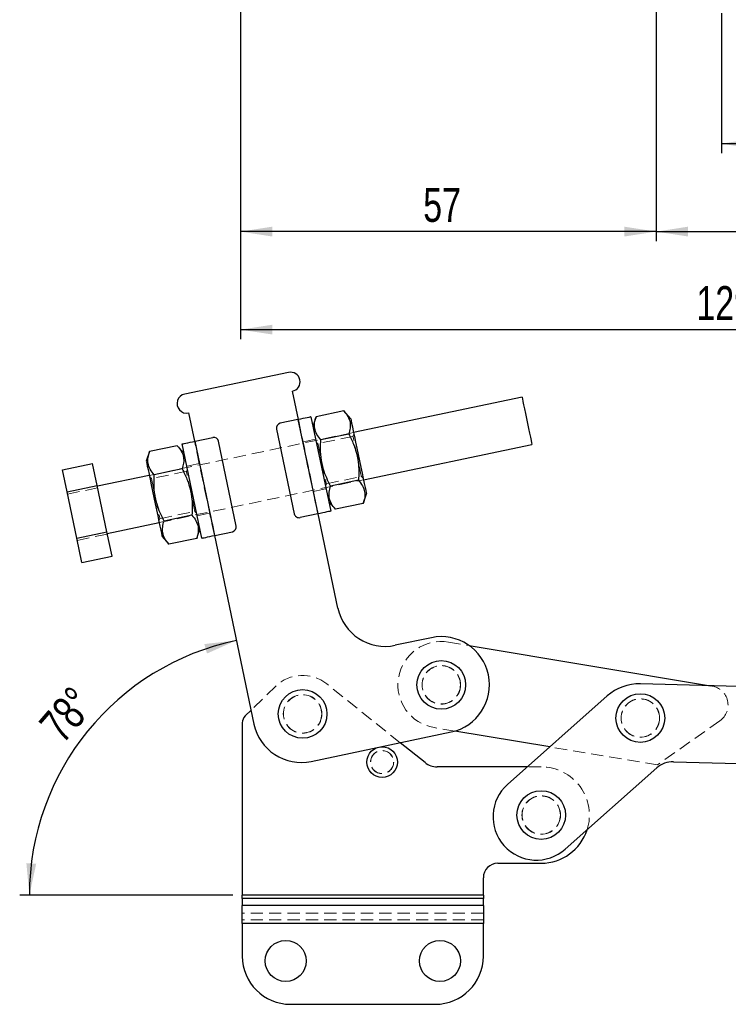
# Model space of a CAD drawing. Header units: millimetres. Extents: x 51 to 384, y 18 to 289.
# Tile 1 of 19: x 52 to 125, y 18 to 120. Entities that reach past the tile are written whole.
import ezdxf

# ---------------------------------------------------------------- set-up
doc = ezdxf.new("R2010")
doc.units = ezdxf.units.MM
doc.linetypes.add('HIDDEN', pattern=[1.905, 1.27, -0.635])
doc.layers.add('FORMATO', color=179, linetype='Continuous')
doc.styles.add('SLDTEXTSTYLE0', font='TXT', dxfattribs={"width": 0.75})
doc.dimstyles.new('SLDDIMSTYLE0', dxfattribs={"dimtxt": 3.5, "dimasz": 3.302, "dimexe": 0, "dimexo": 0.0625, "dimgap": 0.875, "dimtad": 1, "dimdec": 0, "dimlfac": 1.333333, "dimrnd": 1e-09, "dimzin": 12, "dimdsep": 46, "dimtxsty": 'SLDTEXTSTYLE0', "dimsah": 1, "dimcen": 0.09, "dimadec": 0, "dimazin": 3, "dimtfac": 1, "dimtdec": 0, "dimtofl": 0, "dimtmove": 0, "dimatfit": 3, "dimfxl": 0, "dimfrac": 2, "dimtolj": 1, "dimtzin": 12, "dimarcsym": 0})
doc.dimstyles.new('SLDDIMSTYLE1', dxfattribs={"dimtxt": 3.5, "dimasz": 3.302, "dimexe": 0, "dimexo": 0.0625, "dimgap": 0.875, "dimtad": 1, "dimdec": 3, "dimlfac": 1.333333, "dimrnd": 1e-09, "dimzin": 12, "dimdsep": 46, "dimtxsty": 'SLDTEXTSTYLE0', "dimsah": 1, "dimcen": 0.09, "dimadec": 0, "dimazin": 3, "dimtfac": 1, "dimtdec": 3, "dimtofl": 0, "dimtmove": 0, "dimatfit": 3, "dimfxl": 0, "dimfrac": 2, "dimtolj": 1, "dimtzin": 12, "dimarcsym": 0})
doc.dimstyles.new('SLDDIMSTYLE4', dxfattribs={"dimtxt": 3.5, "dimasz": 3.302, "dimexe": 0, "dimexo": 0.0625, "dimgap": 0.875, "dimtad": 1, "dimdec": 4, "dimlfac": 2, "dimzin": 12, "dimdsep": 46, "dimtxsty": 'SLDTEXTSTYLE0', "dimsah": 1, "dimcen": 0.09, "dimadec": 0, "dimazin": 3, "dimtfac": 1, "dimtdec": 0, "dimtofl": 0, "dimtmove": 0, "dimatfit": 3, "dimfxl": 0, "dimfrac": 2, "dimtolj": 1, "dimtzin": 12, "dimarcsym": 0})

# ---------------------------------------------------------------- blocks, each defined once
blk = doc.blocks.new('_D_1')
at = {"layer": 'FORMATO'}
for p, q in [((124.74, 120.78), (124.74, 106.22)), ((148.74, 120.78), (148.74, 106.22)), ((124.74, 107.22), (148.74, 107.22))]:
    blk.add_line(p, q, dxfattribs=at)
for points in [[(124.74, 107.22), (128.04, 106.71), (128.04, 107.72)], [(148.74, 107.22), (145.43, 107.72), (145.43, 106.71)]]:
    blk.add_solid(points, dxfattribs=at)
at = {"layer": 'FORMATO', "insert": (133.63, 111.73), "char_height": 3.5, "attachment_point": 1, "style": 'SLDTEXTSTYLE0'}
blk.add_mtext('32', dxfattribs=at)
blk = doc.blocks.new('_D_2')
at = {"layer": 'FORMATO'}
for p, q in [((117.99, 126.59), (117.99, 97.09)), ((155.49, 126.59), (155.49, 97.09)), ((117.99, 98.09), (155.49, 98.09))]:
    blk.add_line(p, q, dxfattribs=at)
for points in [[(117.99, 98.09), (121.29, 97.58), (121.29, 98.6)], [(155.49, 98.09), (152.18, 98.6), (152.18, 97.58)]]:
    blk.add_solid(points, dxfattribs=at)
at = {"layer": 'FORMATO', "insert": (134.79, 102.6), "char_height": 3.5, "attachment_point": 1, "style": 'SLDTEXTSTYLE0'}
blk.add_mtext('50', dxfattribs=at)
blk = doc.blocks.new('_D_3')
at = {"layer": 'FORMATO'}
for p, q in [((74.86, 156.58), (74.86, 97.09)), ((117.99, 126.59), (117.99, 97.09)), ((117.99, 98.09), (74.86, 98.09))]:
    blk.add_line(p, q, dxfattribs=at)
for points in [[(74.86, 98.09), (78.16, 97.58), (78.16, 98.6)], [(117.99, 98.09), (114.68, 98.6), (114.68, 97.58)]]:
    blk.add_solid(points, dxfattribs=at)
at = {"layer": 'FORMATO', "insert": (93.82, 102.6), "char_height": 3.5, "attachment_point": 1, "style": 'SLDTEXTSTYLE0'}
blk.add_mtext('57', dxfattribs=at)
blk = doc.blocks.new('_D_4')
at = {"layer": 'FORMATO'}
for p, q in [((74.86, 156.58), (74.86, 86.91)), ((171.99, 148.56), (171.99, 86.91)), ((74.86, 87.91), (171.99, 87.91))]:
    blk.add_line(p, q, dxfattribs=at)
for points in [[(74.86, 87.91), (78.16, 87.41), (78.16, 88.42)], [(171.99, 87.91), (168.68, 88.42), (168.68, 87.41)]]:
    blk.add_solid(points, dxfattribs=at)
at = {"layer": 'FORMATO', "insert": (122.16, 92.43), "char_height": 3.5, "attachment_point": 1, "style": 'SLDTEXTSTYLE0'}
blk.add_mtext('129', dxfattribs=at)
blk = doc.blocks.new('_D_9')
at = {"layer": 'FORMATO'}
blk.add_line((74.06, 29.2), (51.97, 29.2), dxfattribs=at)
blk.add_arc((79.99, 29.2), 27.02, 101.8498, 180, dxfattribs=at)
for points in [[(74.44, 55.65), (71.12, 55.27), (71.39, 54.29)], [(52.97, 29.2), (53.68, 32.47), (52.66, 32.53)]]:
    blk.add_solid(points, dxfattribs=at)
at = {"layer": 'FORMATO', "insert": (53.79, 47.09), "char_height": 3.5, "attachment_point": 1, "rotation": 49.3118, "style": 'SLDTEXTSTYLE0'}
blk.add_mtext('78°', dxfattribs=at)

msp = doc.modelspace()

# ---------------------------------------------------------------- linework, layer by layer
at = {"color": 7, "linetype": 'Continuous', "lineweight": 25}
for p, q in [((79.844451, 83.476044), (69.078867, 81.217236)), ((80.871182, 78.582596), (80.255143, 81.518665)), ((104.065674, 80.894764), (86.596068, 77.229339)), ((69.48956, 79.259857), (70.105598, 76.323788)), ((82.167945, 78.85468), (84.221405, 69.067785)), ((82.699711, 78.871715), (82.373291, 77.87599)), ((85.588935, 79.477924), (82.699711, 78.871715)), ((86.288049, 78.697372), (85.588935, 79.477924)), ((80.822247, 78.572329), (78.987204, 78.187305)), ((80.822247, 78.572329), (82.875707, 68.785434)), ((70.154531, 76.334055), (71.989575, 76.719079)), ((78.600533, 77.595286), (80.448647, 68.787081)), ((86.0928, 77.076476), (83.203576, 76.470267)), ((68.315067, 75.853567), (65.425842, 75.247358)), ((69.014181, 75.073018), (68.315067, 75.853567)), ((70.862294, 66.264811), (68.808834, 76.051704)), ((72.207992, 66.547162), (70.154531, 76.334055)), ((74.429706, 67.524204), (72.581592, 76.332408)), ((87.622798, 72.335893), (105.092405, 76.00132)), ((65.425842, 75.247358), (65.099422, 74.251633)), ((56.398852, 73.35147), (59.530659, 74.008576)), ((60.010514, 71.721568), (59.530659, 74.008576)), ((56.878707, 71.064461), (56.398852, 73.35147)), ((65.40744, 72.783598), (60.024649, 71.654195)), ((68.818931, 73.45212), (65.929708, 72.845909)), ((56.878707, 71.064461), (60.010514, 71.721568)), ((61.017869, 66.920463), (60.010514, 71.721568)), ((87.100531, 72.27358), (84.211307, 71.667371)), ((57.886063, 66.263355), (56.878707, 71.064461)), ((87.604397, 69.872131), (87.930817, 70.867858)), ((84.016059, 70.046475), (84.715173, 69.265922)), ((87.604397, 69.872131), (84.715173, 69.265922)), ((69.826663, 68.649223), (66.93744, 68.043014)), ((82.875707, 68.785434), (81.040664, 68.40041)), ((84.978102, 59.008807), (82.924642, 68.795701)), ((61.05138, 66.760748), (66.434171, 67.890152)), ((57.886063, 66.263355), (61.017869, 66.920463)), ((61.545371, 64.406365), (61.017869, 66.920463)), ((70.330527, 66.247776), (70.656948, 67.243501)), ((72.159058, 66.536895), (76.265978, 46.963106)), ((72.207992, 66.547162), (74.043035, 66.932186)), ((58.413564, 63.749259), (57.886063, 66.263355)), ((66.74219, 66.422117), (67.441304, 65.641567)), ((70.330527, 66.247776), (67.441304, 65.641567)), ((58.413564, 63.749259), (61.545371, 64.406365)), ((94.666233, 55.932671), (90.898279, 55.142089)), ((98.583724, 55.118869), (123.599725, 50.942164)), ((138.082641, 50.5428), (116.354978, 51.141937)), ((102.57102, 40.710002), (112.896609, 49.882014)), ((75.963709, 48.403734), (75.358664, 47.81511)), ((75.055977, 47.098343), (75.055977, 29.200782)), ((82.186155, 43.096389), (96.719693, 46.145777)), ((106.947804, 44.597811), (97.101588, 46.241748)), ((94.003011, 42.960764), (91.419687, 45.033744)), ((119.771323, 43.044691), (137.862126, 42.54584)), ((104.609382, 42.520638), (95.254727, 42.520638)), ((118.042138, 42.414729), (108.548006, 33.981283)), ((101.555977, 32.520638), (106.055977, 32.520638)), ((100.055977, 29.200782), (100.055977, 31.020638)), ((100.055977, 29.200782), (75.055977, 29.200782)), ((75.055977, 28.847228), (75.055977, 29.200782)), ((75.055977, 28.847228), (75.055977, 28.13752)), ((100.055977, 28.847228), (75.055977, 28.847228)), ((100.055977, 29.200782), (100.055977, 28.847228)), ((100.055977, 28.13752), (100.055977, 28.847228)), ((100.055977, 28.13752), (75.055977, 28.13752)), ((75.055977, 26.281364), (75.055977, 28.13752)), ((100.055977, 28.13752), (100.055977, 26.281364)), ((75.055977, 26.281364), (75.055977, 22.875476)), ((100.055977, 26.281364), (75.055977, 26.281364)), ((100.055977, 22.875476), (100.055977, 26.281364)), ((80.055977, 17.875475), (95.055977, 17.875475))]:
    msp.add_line(p, q, dxfattribs=at)
at = {"color": 7, "linetype": 'HIDDEN', "lineweight": 18}
for p, q in [((80.822247, 78.572329), (82.875707, 68.785434)), ((80.871182, 78.582596), (82.924642, 68.795701)), ((86.596068, 77.229339), (65.40744, 72.783598)), ((86.528045, 76.831903), (82.903342, 76.071377)), ((86.629615, 77.06945), (86.528045, 76.831903)), ((72.159058, 66.536895), (70.105598, 76.323788)), ((72.207992, 66.547162), (70.154531, 76.334055)), ((82.655642, 76.530292), (81.358878, 76.258208)), ((82.903342, 76.071377), (82.714857, 76.248068)), ((70.593294, 73.999401), (69.29653, 73.727319)), ((65.629473, 72.447018), (65.440989, 72.623711)), ((69.254177, 73.207544), (65.629473, 72.447018)), ((69.355747, 73.445094), (69.254177, 73.207544)), ((83.776063, 71.911945), (87.400765, 72.672471)), ((87.400765, 72.672471), (87.589251, 72.49578)), ((66.434171, 67.890152), (87.622798, 72.335893)), ((83.674493, 71.674395), (83.776063, 71.911945)), ((56.926353, 70.837374), (60.05816, 71.494482)), ((82.436945, 71.120088), (83.733708, 71.392173)), ((66.502193, 68.287588), (70.126897, 69.048114)), ((70.126897, 69.048114), (70.315382, 68.871423)), ((70.374597, 68.589199), (71.671362, 68.861283)), ((66.400623, 68.050039), (66.502193, 68.287588)), ((57.933709, 66.036269), (61.065516, 66.693374)), ((96.434031, 55.477785), (98.583724, 55.118869)), ((91.419687, 45.033744), (83.80966, 51.140386)), ((78.516975, 50.887704), (75.963709, 48.403734)), ((123.599725, 50.942164), (123.760252, 50.915363)), ((124.587393, 47.310953), (118.12616, 42.731458)), ((97.101588, 46.241748), (94.951895, 46.600664)), ((118.12616, 42.731458), (106.947804, 44.597811)), ((106.055977, 42.520638), (104.609382, 42.520638)), ((100.055977, 29.200782), (75.055977, 29.200782)), ((100.055977, 28.847228), (75.055977, 28.847228)), ((100.055977, 28.13752), (75.055977, 28.13752)), ((100.055977, 27.344627), (75.055977, 27.344627)), ((100.055977, 26.634918), (75.055977, 26.634918)), ((100.055977, 26.281364), (75.055977, 26.281364))]:
    msp.add_line(p, q, dxfattribs=at)
at = {"color": 7, "linetype": 'Continuous', "lineweight": 25, "flags": 128}
for points in [[(104.065674, 80.894764), (104.073188, 80.858953), (104.103828, 80.712925), (104.156686, 80.460995), (104.229296, 80.114938), (104.318258, 79.690944), (104.419413, 79.208828), (104.528033, 78.691143), (104.639037, 78.162089), (104.747236, 77.646404), (104.847571, 77.168203), (104.93535, 76.74985), (105.006468, 76.4109), (105.057599, 76.167203), (105.086353, 76.030157), (105.092405, 76.00132)], [(82.167945, 78.85468), (82.142088, 78.849252), (82.06551, 78.833185), (81.941154, 78.807093), (81.773799, 78.771982), (81.569877, 78.729193), (81.337223, 78.680381), (81.084779, 78.627411), (80.822247, 78.572329)], [(86.288049, 78.697372), (86.299864, 78.641064), (86.334968, 78.473754), (86.392353, 78.200254), (86.470367, 77.828437), (86.566765, 77.368997), (86.678775, 76.835151), (86.803174, 76.24226), (86.936384, 75.607374), (87.074572, 74.948761), (87.213763, 74.285373), (87.349953, 73.636286), (87.479223, 73.020177), (87.597855, 72.454771), (87.702436, 71.956332), (87.789957, 71.5392), (87.857901, 71.215378), (87.904313, 70.994176), (87.927858, 70.88196), (87.930817, 70.867858)], [(68.808834, 76.051704), (68.834691, 76.057132), (68.91127, 76.073199), (69.035626, 76.099291), (69.20298, 76.134406), (69.406903, 76.177191), (69.639557, 76.226007), (69.891999, 76.278973), (70.154531, 76.334055)], [(65.099422, 74.251633), (65.111237, 74.195321), (65.146342, 74.028011), (65.203727, 73.754513), (65.28174, 73.382696), (65.378139, 72.923256), (65.490149, 72.38941), (65.614548, 71.796517), (65.747757, 71.161633), (65.885947, 70.503022), (66.025136, 69.83963), (66.161326, 69.190545), (66.290597, 68.574436), (66.409229, 68.00903), (66.513809, 67.510591), (66.601331, 67.093459), (66.669275, 66.769637), (66.715686, 66.548435), (66.739232, 66.43622), (66.74219, 66.422117)], [(84.221405, 69.067785), (84.195548, 69.062359), (84.11897, 69.046292), (83.994614, 69.0202), (83.827259, 68.985085), (83.623337, 68.942299), (83.390683, 68.893484), (83.13824, 68.840518), (82.875707, 68.785434)], [(70.862294, 66.264811), (70.888151, 66.270237), (70.96473, 66.286305), (71.089086, 66.312396), (71.256441, 66.347509), (71.460363, 66.390296), (71.693017, 66.43911), (71.945459, 66.492078), (72.207992, 66.547162)]]:
    msp.add_lwpolyline(points, dxfattribs=at)
at = {"color": 7, "linetype": 'HIDDEN', "lineweight": 18, "flags": 128}
for points in [[(87.400765, 72.672471), (87.397815, 72.686534), (87.37445, 72.797894), (87.328979, 73.014609), (87.263854, 73.324998), (87.182585, 73.712328), (87.089555, 74.155718), (86.989777, 74.631262), (86.888632, 75.113326), (86.791572, 75.575918), (86.703829, 75.994107), (86.630134, 76.345339), (86.574459, 76.610688), (86.539807, 76.775841), (86.528045, 76.831903)], [(82.903342, 76.071377), (82.906293, 76.057314), (82.929658, 75.945954), (82.975129, 75.729236), (83.040254, 75.418848), (83.121522, 75.031518), (83.214553, 74.588131), (83.31433, 74.112586), (83.415476, 73.630522), (83.512536, 73.167927), (83.600279, 72.749741), (83.673974, 72.398508), (83.729648, 72.133159), (83.764301, 71.968006), (83.776063, 71.911945), (83.776063, 71.911945)], [(70.126897, 69.048114), (70.123947, 69.062177), (70.100582, 69.173537), (70.055111, 69.390254), (69.989985, 69.700643), (69.908716, 70.087973), (69.815686, 70.53136), (69.715908, 71.006905), (69.614763, 71.488969), (69.517702, 71.951562), (69.429961, 72.369748), (69.356265, 72.720984), (69.300591, 72.98633), (69.265938, 73.151486), (69.254177, 73.207544)], [(65.629473, 72.447018), (65.632424, 72.432957), (65.655789, 72.321597), (65.70126, 72.10488), (65.766385, 71.794491), (65.847654, 71.407161), (65.940684, 70.963773), (66.040462, 70.488229), (66.141608, 70.006165), (66.238668, 69.543572), (66.32641, 69.125384), (66.400106, 68.77415), (66.45578, 68.508803), (66.490433, 68.343648), (66.502193, 68.287588), (66.502193, 68.287588)]]:
    msp.add_lwpolyline(points, dxfattribs=at)
at = {"color": 7, "linetype": 'Continuous', "lineweight": 25}
for centre, radius in [((95.692963, 51.039224), 2.525), ((81.306228, 48.020638), 2.525), ((116.337459, 47.591071), 2.525), ((89.555977, 43.020638), 1.5875), ((106.055977, 37.520638), 2.525), ((79.555977, 22.375475), 2.125), ((95.555977, 22.375475), 2.125)]:
    msp.add_circle(centre, radius, dxfattribs=at)
at = {"color": 7, "linetype": 'HIDDEN', "lineweight": 18}
for centre, radius in [((95.692963, 51.039224), 2), ((95.692963, 51.039224), 1.984375), ((81.306228, 48.020638), 2), ((81.306228, 48.020638), 1.984375), ((116.337459, 47.591071), 2), ((116.337459, 47.591071), 1.984375), ((89.555977, 43.020638), 1.2), ((89.555977, 43.020638), 1.190625), ((106.055977, 37.520638), 2), ((106.055977, 37.520638), 1.984375)]:
    msp.add_circle(centre, radius, dxfattribs=at)
at = {"color": 7, "linetype": 'Continuous', "lineweight": 25}
for centre, radius, start, end in [((80.049797, 82.497353), 1, 281.84975441, 101.84975441), ((69.284214, 80.238547), 1, 101.84975441, 281.84975441), ((79.089877, 77.69796), 0.5, 101.84975441, 191.84975441), ((72.092248, 76.229736), 0.5, 11.84975441, 101.84975441), ((80.937991, 68.889755), 0.5, 191.84975441, 281.84975441), ((73.940362, 67.421531), 0.5, 281.84975441, 11.84975441), ((89.871549, 60.035537), 5, 191.84975441, 281.84975441), ((95.692963, 51.039224), 5, 281.84975441, 101.84975441), ((116.217155, 46.143837), 5, 88.42047695, 131.61404203), ((76.055977, 47.098343), 1, 134.21184298, 180), ((81.159425, 47.989836), 5, 191.84975441, 281.84975441), ((95.254727, 44.520638), 2, 231.25480857, 270), ((119.702411, 40.545641), 2.5, 88.42047695, 131.61404203), ((105.559513, 37.345642), 4.5, 131.61404203, 311.61404203), ((106.055977, 37.520638), 5, 270, 342.27214028), ((101.555977, 31.020638), 1.5, 90, 180), ((80.055977, 22.875475), 5, 180, 270), ((95.055977, 22.875475), 5, 270, 0)]:
    msp.add_arc(centre, radius, start, end, dxfattribs=at)
at = {"color": 7, "linetype": 'HIDDEN', "lineweight": 18}
for centre, radius, start, end in [((95.692963, 51.039224), 4.5, 80.52125216, 260.52125216), ((81.306228, 48.020638), 4, 51.25480857, 134.21184298), ((123.430888, 48.942669), 2, 305.32768438, 80.52125216), ((106.055977, 37.520638), 5, 342.27214028, 90)]:
    msp.add_arc(centre, radius, start, end, dxfattribs=at)
at = {"color": 7, "linetype": 'Continuous', "lineweight": 25}
for points, knots in [([(83.203576, 76.470267), (83.052542, 76.656182), (82.747198, 77.032043), (82.536845, 77.639719), (82.528107, 78.260975), (82.642161, 78.666896), (82.699711, 78.871715)], [0, 0, 0, 0, 0.264605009, 0.534947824, 0.765343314, 1, 1, 1, 1]), ([(85.588935, 79.477924), (85.739969, 79.292009), (86.045313, 78.916148), (86.255667, 78.308471), (86.264404, 77.68722), (86.15035, 77.281297), (86.0928, 77.076476)], [0, 0, 0, 0, 0.2646049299, 0.5349477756, 0.7653429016, 1, 1, 1, 1]), ([(86.0928, 77.076476), (86.177192, 76.912231), (86.452349, 76.376719), (86.833462, 75.415673), (87.078861, 74.27799), (87.150488, 73.219876), (87.117244, 72.590165), (87.100531, 72.27358)], [0, 0, 0, 0, 0.1112575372, 0.3627510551, 0.6203154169, 0.8091146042, 1, 1, 1, 1]), ([(68.315067, 75.853567), (68.466101, 75.667652), (68.771444, 75.291791), (68.981797, 74.684114), (68.990538, 74.062863), (68.876482, 73.656941), (68.818931, 73.45212)], [0, 0, 0, 0, 0.2646049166, 0.5349478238, 0.7653430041, 1, 1, 1, 1]), ([(84.211307, 71.667371), (84.070137, 71.947656), (83.786486, 72.510827), (83.429805, 73.498285), (83.194027, 74.640936), (83.154963, 75.674364), (83.192319, 76.285956), (83.203576, 76.470267)], [0, 0, 0, 0, 0.1889642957, 0.3796825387, 0.6308196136, 0.888742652, 1, 1, 1, 1]), ([(65.929708, 72.845909), (65.778674, 73.031824), (65.473331, 73.407686), (65.262978, 74.015361), (65.254237, 74.636618), (65.368292, 75.042538), (65.425842, 75.247358)], [0, 0, 0, 0, 0.2646049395, 0.5349477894, 0.7653432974, 1, 1, 1, 1]), ([(66.93744, 68.043014), (66.796268, 68.323298), (66.512616, 68.886469), (66.155938, 69.873929), (65.920158, 71.01658), (65.881093, 72.050008), (65.91845, 72.661598), (65.929708, 72.845909)], [0, 0, 0, 0, 0.1889643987, 0.3796825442, 0.630820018, 0.8887426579, 1, 1, 1, 1]), ([(68.818931, 73.45212), (68.903323, 73.287875), (69.178477, 72.752361), (69.559596, 71.791317), (69.804992, 70.653634), (69.876619, 69.59552), (69.843376, 68.965808), (69.826663, 68.649223)], [0, 0, 0, 0, 0.1112581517, 0.3627509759, 0.6203151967, 0.809114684, 1, 1, 1, 1]), ([(84.715173, 69.265922), (84.564138, 69.451837), (84.258794, 69.827699), (84.048441, 70.435375), (84.039703, 71.056628), (84.153758, 71.46255), (84.211307, 71.667371)], [0, 0, 0, 0, 0.2646049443, 0.5349477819, 0.7653430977, 1, 1, 1, 1]), ([(87.100531, 72.27358), (87.251566, 72.087665), (87.556909, 71.711803), (87.767263, 71.10413), (87.776001, 70.482873), (87.661946, 70.076952), (87.604397, 69.872131)], [0, 0, 0, 0, 0.2646049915, 0.5349476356, 0.7653431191, 1, 1, 1, 1]), ([(69.826663, 68.649223), (69.977697, 68.463307), (70.28304, 68.087446), (70.493393, 67.479773), (70.502134, 66.858516), (70.388078, 66.452596), (70.330527, 66.247776)], [0, 0, 0, 0, 0.2646049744, 0.5349476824, 0.7653432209, 1, 1, 1, 1]), ([(67.441304, 65.641567), (67.29027, 65.827481), (66.984927, 66.203341), (66.774574, 66.811018), (66.765833, 67.432271), (66.879889, 67.838193), (66.93744, 68.043014)], [0, 0, 0, 0, 0.26460474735, 0.53494764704, 0.7653430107, 1, 1, 1, 1])]:
    msp.add_open_spline(points, degree=3, knots=knots, dxfattribs=at)

# ---------------------------------------------------------------- dimensions: what is measured, and where the dimension line sits
at = {"layer": 'FORMATO'}
for base, p1, p2, dimstyle, picture, middle in [((74.861576, 98.08793), (117.98653, 127.58793), (74.861576, 157.582923), 'SLDDIMSTYLE0', '_D_3', (96.404, 98.08793)), ((171.98653, 87.913457), (74.861576, 157.582923), (171.98653, 149.555674), 'SLDDIMSTYLE0', '_D_4', (126.040749, 87.913457)), ((155.48653, 98.08793), (117.98653, 127.58793), (155.48653, 127.58793), 'SLDDIMSTYLE1', '_D_2', (137.375856, 98.08793)), ((148.73653, 107.215335), (124.73653, 121.77543), (148.73653, 121.77543), 'SLDDIMSTYLE1', '_D_1', (136.211601, 107.215335))]:
    dim = msp.add_linear_dim(base=base, p1=p1, p2=p2, dimstyle=dimstyle, dxfattribs=at)
    dim.commit()
    dim.dimension.update_dxf_attribs({"geometry": picture, "text_midpoint": middle, "dimtype": 160})
dim = msp.add_angular_dim_2l(base=(59.013001, 46.235499), line1=((76.265978, 46.963106), (69.48956, 79.259858)), line2=((100.055977, 29.200782), (75.055977, 29.200782)), dimstyle='SLDDIMSTYLE4', dxfattribs=at)
dim.commit()
dim.dimension.update_dxf_attribs({"geometry": '_D_9', "text_midpoint": (59.500833, 46.81932), "dimtype": 162})

doc.saveas('drawing.dxf')
